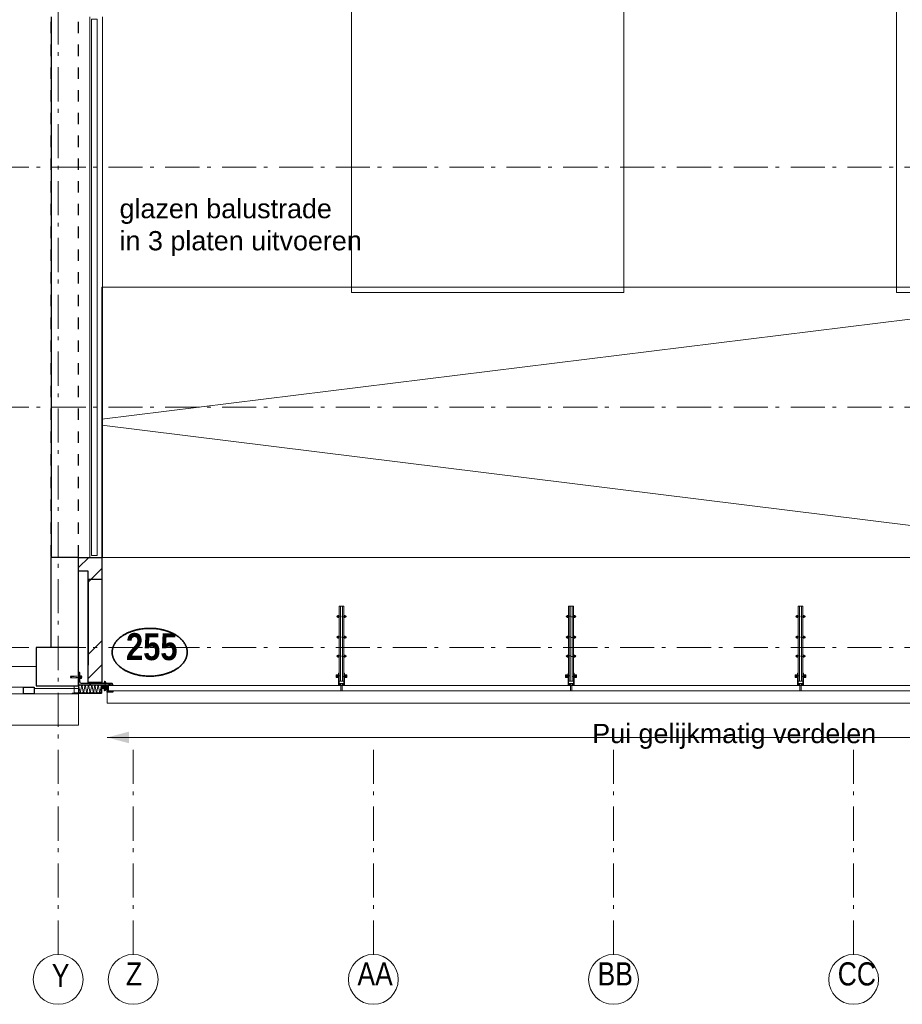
# Model space of a CAD drawing. Header units: millimetres. Extents: x 274611 to 749520, y 175257 to 298905.
# Tile 212 of 251: x 707774 to 714243, y 220664 to 227878. Entities that reach past the tile are written whole.
import ezdxf
from ezdxf.enums import TextEntityAlignment as Align

# ---------------------------------------------------------------- set-up
doc = ezdxf.new("R2010")
doc.units = ezdxf.units.MM
doc.header["$LTSCALE"] = 400
for name, pattern in [('STYLE_01', [0.416641, 0.208282, -0.208359]), ('STYLE_02', [0.694427, 0.486069, -0.208359]), ('STYLE_06', [1.041641, 0.625, -0.208282, 0.069427, -0.138931]), ('STYLE_21', [0.138889, 0.069444, -0.069444])]:
    doc.linetypes.add(name, pattern=pattern)
for name, color, linetype, lineweight in [('Buitenkozijnen', 140, 'Continuous', 15), ('Detailaanduiding', 5, 'Continuous', 70), ('leuning', 43, 'Continuous', 5), ('mat-baksteen', 5, 'Continuous', 25), ('mat-beton (ihwg)', 5, 'Continuous', 25), ('mat-glas-vert', 5, 'Continuous', 15), ('mat-naaldhout', 140, 'Continuous', 15), ('mat-staal', 5, 'Continuous', 25), ('mat-staal_zink', 140, 'Continuous', 15), ('None', 7, 'Continuous', 9), ('Sloopwerk', 92, 'Continuous', 25), ('Tekst', 140, 'Continuous', 15)]:
    doc.layers.add(name, color=color, linetype=linetype, lineweight=lineweight)
doc.layers.add('inlay', color=6, linetype='Continuous')
doc.styles.add('Arial', font='arial.ttf', dxfattribs={"height": 211.666667})
doc.styles.add('Arial Narrow', font='ARIALN.TTF', dxfattribs={"height": 222.25})
doc.styles.add('Arial Narrow (bold)', font='ARIALNB.TTF', dxfattribs={"height": 172.861111})
doc.styles.get("Standard").update_dxf_attribs({"font": 'arial.ttf'})

# ---------------------------------------------------------------- blocks, each defined once
blk = doc.blocks.new('*U1727')
at = {"layer": 'None', "color": 43, "linetype": 'Continuous', "lineweight": 9}
for p, q in [((25680.9, 2244.8), (25935.9, 2244.8)), ((25935.9, 2244.8), (25935.9, 1044.8)), ((25935.9, 1044.8), (25680.9, 1044.8))]:
    blk.add_line(p, q, dxfattribs=at)
at = {"layer": 'None', "color": 43, "linetype": 'STYLE_01', "lineweight": 9}
blk.add_line((25680.9, 2244.8), (25680.9, 1044.8), dxfattribs=at)
blk = doc.blocks.new('*U1728')
at = {"layer": 'None', "color": 43, "linetype": 'Continuous', "lineweight": 9}
for p, q in [((25910.9, 2244.8), (26165.9, 2244.8)), ((26165.9, 2244.8), (26165.9, 1044.8)), ((26165.9, 1044.8), (25910.9, 1044.8))]:
    blk.add_line(p, q, dxfattribs=at)
at = {"layer": 'None', "color": 43, "linetype": 'STYLE_01', "lineweight": 9}
blk.add_line((25910.9, 2244.8), (25910.9, 1044.8), dxfattribs=at)
blk = doc.blocks.new('*U1729')
at = {"layer": 'None', "color": 43, "linetype": 'Continuous', "lineweight": 9}
for p, q in [((26140.9, 2244.8), (26395.9, 2244.8)), ((26395.9, 2244.8), (26395.9, 1044.8)), ((26395.9, 1044.8), (26140.9, 1044.8))]:
    blk.add_line(p, q, dxfattribs=at)
at = {"layer": 'None', "color": 43, "linetype": 'STYLE_01', "lineweight": 9}
blk.add_line((26140.9, 2244.8), (26140.9, 1044.8), dxfattribs=at)
blk = doc.blocks.new('*U1730')
at = {"layer": 'None', "color": 43, "linetype": 'Continuous', "lineweight": 9}
for p, q in [((26370.9, 2244.8), (26625.9, 2244.8)), ((26625.9, 2244.8), (26625.9, 1044.8)), ((26625.9, 1044.8), (26370.9, 1044.8))]:
    blk.add_line(p, q, dxfattribs=at)
at = {"layer": 'None', "color": 43, "linetype": 'STYLE_01', "lineweight": 9}
blk.add_line((26370.9, 2244.8), (26370.9, 1044.8), dxfattribs=at)
blk = doc.blocks.new('*U1731')
at = {"layer": 'None', "color": 43, "linetype": 'Continuous', "lineweight": 9}
for p, q in [((26600.9, 2244.8), (26855.9, 2244.8)), ((26855.9, 2244.8), (26855.9, 1044.8)), ((26855.9, 1044.8), (26600.9, 1044.8))]:
    blk.add_line(p, q, dxfattribs=at)
at = {"layer": 'None', "color": 43, "linetype": 'STYLE_01', "lineweight": 9}
blk.add_line((26600.9, 2244.8), (26600.9, 1044.8), dxfattribs=at)
blk = doc.blocks.new('*U1732')
at = {"layer": 'None', "color": 8, "linetype": 'Continuous', "lineweight": 5}
for p, q in [((28385.9, 2244.8), (28640.9, 2244.8)), ((28640.9, 2244.8), (28640.9, 1044.8)), ((28640.9, 1044.8), (28385.9, 1044.8))]:
    blk.add_line(p, q, dxfattribs=at)
at = {"layer": 'None', "color": 8, "linetype": 'STYLE_01', "lineweight": 5}
blk.add_line((28385.9, 2244.8), (28385.9, 1044.8), dxfattribs=at)
blk = doc.blocks.new('*U1733')
at = {"layer": 'None', "color": 8, "linetype": 'Continuous', "lineweight": 5}
for p, q in [((28615.9, 2244.8), (28870.9, 2244.8)), ((28870.9, 2244.8), (28870.9, 1044.8)), ((28870.9, 1044.8), (28615.9, 1044.8))]:
    blk.add_line(p, q, dxfattribs=at)
at = {"layer": 'None', "color": 8, "linetype": 'STYLE_01', "lineweight": 5}
blk.add_line((28615.9, 2244.8), (28615.9, 1044.8), dxfattribs=at)
blk = doc.blocks.new('*U1734')
at = {"layer": 'None', "color": 8, "linetype": 'Continuous', "lineweight": 5}
for p, q in [((28845.9, 2244.8), (29100.9, 2244.8)), ((29100.9, 2244.8), (29100.9, 1044.8)), ((29100.9, 1044.8), (28845.9, 1044.8))]:
    blk.add_line(p, q, dxfattribs=at)
at = {"layer": 'None', "color": 8, "linetype": 'STYLE_01', "lineweight": 5}
blk.add_line((28845.9, 2244.8), (28845.9, 1044.8), dxfattribs=at)
blk = doc.blocks.new('*U1735')
at = {"layer": 'None', "color": 8, "linetype": 'Continuous', "lineweight": 5}
for p, q in [((29075.9, 2244.8), (29330.9, 2244.8)), ((29330.9, 2244.8), (29330.9, 1044.8)), ((29330.9, 1044.8), (29075.9, 1044.8))]:
    blk.add_line(p, q, dxfattribs=at)
at = {"layer": 'None', "color": 8, "linetype": 'STYLE_01', "lineweight": 5}
blk.add_line((29075.9, 2244.8), (29075.9, 1044.8), dxfattribs=at)
blk = doc.blocks.new('*U1736')
at = {"layer": 'None', "color": 8, "linetype": 'Continuous', "lineweight": 5}
for p, q in [((29305.9, 2244.8), (29560.9, 2244.8)), ((29560.9, 2244.8), (29560.9, 1044.8)), ((29560.9, 1044.8), (29305.9, 1044.8))]:
    blk.add_line(p, q, dxfattribs=at)
at = {"layer": 'None', "color": 8, "linetype": 'STYLE_01', "lineweight": 5}
blk.add_line((29305.9, 2244.8), (29305.9, 1044.8), dxfattribs=at)
blk = doc.blocks.new('*U1737')
at = {"layer": 'None', "color": 8, "linetype": 'Continuous', "lineweight": 5}
for p, q in [((29535.9, 2244.8), (29790.9, 2244.8)), ((29790.9, 2244.8), (29790.9, 1044.8)), ((29790.9, 1044.8), (29535.9, 1044.8))]:
    blk.add_line(p, q, dxfattribs=at)
at = {"layer": 'None', "color": 8, "linetype": 'STYLE_01', "lineweight": 5}
blk.add_line((29535.9, 2244.8), (29535.9, 1044.8), dxfattribs=at)
blk = doc.blocks.new('*U1738')
at = {"layer": 'None', "color": 8, "linetype": 'Continuous', "lineweight": 5}
for p, q in [((29765.9, 2244.8), (30020.9, 2244.8)), ((30020.9, 2244.8), (30020.9, 1044.8)), ((30020.9, 1044.8), (29765.9, 1044.8))]:
    blk.add_line(p, q, dxfattribs=at)
at = {"layer": 'None', "color": 8, "linetype": 'STYLE_01', "lineweight": 5}
blk.add_line((29765.9, 2244.8), (29765.9, 1044.8), dxfattribs=at)
blk = doc.blocks.new('*U1739')
at = {"layer": 'None', "color": 8, "linetype": 'Continuous', "lineweight": 5}
for p, q in [((29995.9, 2244.8), (30250.9, 2244.8)), ((30250.9, 2244.8), (30250.9, 1044.8)), ((30250.9, 1044.8), (29995.9, 1044.8))]:
    blk.add_line(p, q, dxfattribs=at)
at = {"layer": 'None', "color": 8, "linetype": 'STYLE_01', "lineweight": 5}
blk.add_line((29995.9, 2244.8), (29995.9, 1044.8), dxfattribs=at)
blk = doc.blocks.new('*U1740')
at = {"layer": 'None', "color": 8, "linetype": 'Continuous', "lineweight": 5}
for p, q in [((30225.9, 2244.8), (30480.9, 2244.8)), ((30480.9, 2244.8), (30480.9, 1044.8)), ((30480.9, 1044.8), (30225.9, 1044.8))]:
    blk.add_line(p, q, dxfattribs=at)
at = {"layer": 'None', "color": 8, "linetype": 'STYLE_01', "lineweight": 5}
blk.add_line((30225.9, 2244.8), (30225.9, 1044.8), dxfattribs=at)
blk = doc.blocks.new('*U1741')
at = {"layer": 'None', "color": 8, "linetype": 'Continuous', "lineweight": 5}
for p, q in [((30455.9, 2244.8), (30710.9, 2244.8)), ((30710.9, 2244.8), (30710.9, 1044.8)), ((30710.9, 1044.8), (30455.9, 1044.8))]:
    blk.add_line(p, q, dxfattribs=at)
at = {"layer": 'None', "color": 8, "linetype": 'STYLE_01', "lineweight": 5}
blk.add_line((30455.9, 2244.8), (30455.9, 1044.8), dxfattribs=at)
blk = doc.blocks.new('*U1742')
at = {"layer": 'None', "color": 8, "linetype": 'Continuous', "lineweight": 5}
for p, q in [((30685.9, 2244.8), (30940.9, 2244.8)), ((30940.9, 2244.8), (30940.9, 1044.8)), ((30940.9, 1044.8), (30685.9, 1044.8))]:
    blk.add_line(p, q, dxfattribs=at)
at = {"layer": 'None', "color": 8, "linetype": 'STYLE_01', "lineweight": 5}
blk.add_line((30685.9, 2244.8), (30685.9, 1044.8), dxfattribs=at)
blk = doc.blocks.new('*U1743')
at = {"layer": 'None', "color": 8, "linetype": 'Continuous', "lineweight": 5}
for p, q in [((30915.9, 2244.8), (31170.9, 2244.8)), ((31170.9, 2244.8), (31170.9, 1044.8)), ((31170.9, 1044.8), (30915.9, 1044.8))]:
    blk.add_line(p, q, dxfattribs=at)
at = {"layer": 'None', "color": 8, "linetype": 'STYLE_01', "lineweight": 5}
blk.add_line((30915.9, 2244.8), (30915.9, 1044.8), dxfattribs=at)
blk = doc.blocks.new('*U1744')
at = {"layer": 'None', "color": 8, "linetype": 'Continuous', "lineweight": 5}
for p, q in [((31145.9, 2244.8), (31400.9, 2244.8)), ((31400.9, 2244.8), (31400.9, 1044.8)), ((31400.9, 1044.8), (31145.9, 1044.8))]:
    blk.add_line(p, q, dxfattribs=at)
at = {"layer": 'None', "color": 8, "linetype": 'STYLE_01', "lineweight": 5}
blk.add_line((31145.9, 2244.8), (31145.9, 1044.8), dxfattribs=at)
blk = doc.blocks.new('*U1745')
at = {"layer": 'None', "color": 8, "linetype": 'Continuous', "lineweight": 5}
for p, q in [((31375.9, 2244.8), (31630.9, 2244.8)), ((31630.9, 2244.8), (31630.9, 1044.8)), ((31630.9, 1044.8), (31375.9, 1044.8))]:
    blk.add_line(p, q, dxfattribs=at)
at = {"layer": 'None', "color": 8, "linetype": 'STYLE_01', "lineweight": 5}
blk.add_line((31375.9, 2244.8), (31375.9, 1044.8), dxfattribs=at)
blk = doc.blocks.new('*U1746')
at = {"layer": 'None', "color": 8, "linetype": 'Continuous', "lineweight": 5}
for p, q in [((31605.9, 2244.8), (31860.9, 2244.8)), ((31860.9, 2244.8), (31860.9, 1044.8)), ((31860.9, 1044.8), (31605.9, 1044.8))]:
    blk.add_line(p, q, dxfattribs=at)
at = {"layer": 'None', "color": 8, "linetype": 'STYLE_01', "lineweight": 5}
blk.add_line((31605.9, 2244.8), (31605.9, 1044.8), dxfattribs=at)
blk = doc.blocks.new('*X1747')
at = {"layer": 'None', "lineweight": 9}
blk.add_line((29075.7, 615), (29175.7, 715), dxfattribs=at)
blk = doc.blocks.new('*U1748')
at = {"layer": 'leuning', "color": 140, "lineweight": 15}
for p, q in [((25185.9, 2675), (25185.9, 2258.3)), ((25185.9, 2675), (25225.9, 2675)), ((25225.9, 2675), (25225.9, 2298.3)), ((31860.9, 2258.3), (25185.9, 2258.3)), ((31860.9, 2298.3), (25225.9, 2298.3)), ((31860.9, 2298.3), (31860.9, 2258.3)), ((25185.9, 1031.3), (25185.9, 615)), ((25185.9, 1031.3), (31860.9, 1031.3)), ((31860.9, 991.3), (31860.9, 1031.3)), ((25225.9, 991.3), (25225.9, 615)), ((25225.9, 991.3), (31860.9, 991.3)), ((25185.9, 615), (25225.9, 615))]:
    blk.add_line(p, q, dxfattribs=at)
at = {"layer": 'mat-baksteen', "lineweight": 25}
for p, q in [((29021.1, 715), (29021.1, 615)), ((29291.1, 715), (29021.1, 715)), ((29191.1, 615), (29021.1, 615))]:
    blk.add_line(p, q, dxfattribs=at)
at = {"layer": 'None', "color": 8, "linetype": 'STYLE_01', "lineweight": 5}
for p, q in [((25090.9, 2700), (25090.9, 590)), ((25767.4, 2249.8), (25767.4, 1039.8)), ((25847.4, 2249.8), (25847.4, 1039.8)), ((26457.4, 2249.8), (26457.4, 1039.8)), ((26537.4, 2249.8), (26537.4, 1039.8)), ((28473.4, 2249.8), (28473.4, 1039.8)), ((28553.4, 2249.8), (28553.4, 1039.8)), ((29162.4, 2249.8), (29162.4, 1039.8)), ((29242.4, 2249.8), (29242.4, 1039.8)), ((30082.4, 2249.8), (30082.4, 1039.8)), ((30162.4, 2249.8), (30162.4, 1039.8)), ((30773.4, 2249.8), (30773.4, 1039.8)), ((30853.4, 2249.8), (30853.4, 1039.8))]:
    blk.add_line(p, q, dxfattribs=at)
at = {"layer": 'None', "color": 43, "lineweight": 9}
for p, q in [((25172.9, 2700), (25172.9, 590)), ((25265.9, 2700), (25265.9, 590)), ((25184.9, 2296.8), (31860.9, 2296.8)), ((25184.9, 2286.8), (25184.9, 2296.8)), ((25184.9, 2286.8), (31860.9, 2286.8)), ((25184.9, 2269.8), (31860.9, 2269.8)), ((25184.9, 2249.8), (25184.9, 2269.8)), ((25184.9, 2249.8), (31860.9, 2249.8)), ((31860.9, 2286.8), (31860.9, 2296.8)), ((31860.9, 2249.8), (31860.9, 2269.8)), ((25184.9, 1039.8), (25184.9, 1019.8)), ((31860.9, 1039.8), (25184.9, 1039.8)), ((31860.9, 1019.8), (25184.9, 1019.8)), ((31860.9, 1039.8), (31860.9, 1019.8)), ((25184.9, 1002.8), (25184.9, 992.8)), ((31860.9, 1002.8), (25184.9, 1002.8)), ((31860.9, 992.8), (25184.9, 992.8)), ((31860.9, 1002.8), (31860.9, 992.8))]:
    blk.add_line(p, q, dxfattribs=at)
at = {"layer": 'None', "color": 8, "linetype": 'Continuous', "lineweight": 5}
for p, q in [((29291.1, 2700), (29291.1, 2298.3)), ((26855.9, 1644.8), (25705.9, 1644.8)), ((31860.9, 1644.8), (28410.9, 1644.8)), ((29291.1, 991.3), (29291.1, 715))]:
    blk.add_line(p, q, dxfattribs=at)
at = {"layer": 'None', "linetype": 'STYLE_06', "lineweight": 9}
for p, q in [((26498.4, 2244.8), (25807.4, 1041.8)), ((26498.4, 1041.8), (25807.4, 2244.8)), ((29202.4, 2244.8), (30122.4, 1044.8)), ((29202.4, 1044.8), (30122.4, 2244.8))]:
    blk.add_line(p, q, dxfattribs=at)
at = {"layer": 'None', "color": 43, "linetype": 'STYLE_01', "lineweight": 9}
for p, q in [((26830.9, 2244.8), (26830.9, 1044.8)), ((23301.1, 390), (21471.1, 390))]:
    blk.add_line(p, q, dxfattribs=at)
at = {"layer": 'None', "color": 43, "linetype": 'Continuous', "lineweight": 9}
for p, q in [((28410.9, 2244.8), (26830.9, 1044.8)), ((26830.9, 2244.8), (28410.9, 1044.8)), ((21471.1, 308), (23301.1, 308)), ((21471.1, 215), (23301.1, 215)), ((21383.1, -120), (21383.1, -4080)), ((21476.1, -120), (21476.1, -4080))]:
    blk.add_line(p, q, dxfattribs=at)
at = {"layer": 'None', "lineweight": 9}
for p, q in [((27085.9, 2298.3), (27085.9, 2258.3)), ((27085.9, 1031.3), (27085.9, 991.3))]:
    blk.add_line(p, q, dxfattribs=at)
at = {"layer": 'None', "color": 140, "linetype": 'Continuous', "lineweight": 15}
for p, q in [((21486.7, 295), (23286.7, 295)), ((21486.7, 255), (21486.7, 295)), ((23286.7, 255), (23286.7, 295)), ((21486.7, 255), (23286.7, 255)), ((21436.1, -135.7), (21396.1, -135.7)), ((21396.1, -4065.7), (21396.1, -135.7)), ((21436.1, -4065.7), (21436.1, -135.7)), ((21436.1, -4065.7), (21396.1, -4065.7))]:
    blk.add_line(p, q, dxfattribs=at)
at = {"layer": 'None', "color": 92, "linetype": 'STYLE_01', "lineweight": 25}
for p, q in [((21101.1, -4240), (21101.1, -110)), ((21301.1, -4240), (21301.1, -110))]:
    blk.add_line(p, q, dxfattribs=at)
at = {"layer": 'None', "color": 43, "linetype": 'Continuous', "lineweight": 9}
for points in [[(25184.9, 2244.8), (25439.9, 2244.8), (25439.9, 1044.8), (25184.9, 1044.8)], [(25450.9, 2244.8), (25705.9, 2244.8), (25705.9, 1044.8), (25450.9, 1044.8)], [(26855.9, 2244.8), (28145.9, 2244.8), (28145.9, 1044.8), (26855.9, 1044.8)], [(26860.9, 2239.8), (28140.9, 2239.8), (28140.9, 1049.8), (26860.9, 1049.8)], [(28155.9, 2244.8), (28410.9, 2244.8), (28410.9, 1044.8), (28155.9, 1044.8)]]:
    blk.add_lwpolyline(points, close=True, dxfattribs=at)
at = {"layer": 'None', "color": 8, "lineweight": 5}
for points in [[(25705.9, 1644.8), (25864.7, 1687.4), (25864.7, 1602.3)], [(28410.9, 1644.8), (28569.7, 1687.4), (28569.7, 1602.3)]]:
    blk.add_solid(points, dxfattribs=at)
at = {"layer": 'mat-baksteen'}
blk.add_blockref('*X1747', (0, 0), dxfattribs=at)
at = {"layer": 'None', "color": 7}
for name in ['*U1727', '*U1728', '*U1729', '*U1730', '*U1731', '*U1732', '*U1733', '*U1734', '*U1735', '*U1736', '*U1737', '*U1738', '*U1739', '*U1740', '*U1741', '*U1742', '*U1743', '*U1744', '*U1745', '*U1746']:
    blk.add_blockref(name, (0, 0), dxfattribs=at)
blk = doc.blocks.new('*U1831')
at = {"layer": 'None', "color": 8, "linetype": 'Continuous', "lineweight": 5}
for points in [[(23301.1, 220), (25297.7, 220), (25297.7, -2140), (23301.1, -2140)], [(27294.4, 220), (29291.1, 220), (29291.1, -2140), (27294.4, -2140)], [(29291.1, -4080), (29291.1, -2100), (21471.1, -2100), (21471.1, -4080)]]:
    blk.add_lwpolyline(points, close=True, dxfattribs=at)
blk.add_lwpolyline([(29291.1, -2100), (21471.1, -3067.7), (21471.1, -3112.3), (29291.1, -4080)], dxfattribs=at)
blk = doc.blocks.new('Gevelpui best 1410 (2D)')
at = {"layer": 'Buitenkozijnen', "lineweight": 15}
for p, q in [((-260, 0), (-260, -1410)), ((-260, 0), (-210, 0)), ((-210, 0), (-210, -1410)), ((-260, -1410), (-210, -1410))]:
    blk.add_line(p, q, dxfattribs=at)
at = {"layer": 'Buitenkozijnen', "color": 92, "lineweight": 25}
for points in [[(-260, 0), (-210, 0), (-210, -80), (-260, -80)], [(-260, -1330), (-210, -1330), (-210, -1410), (-260, -1410)]]:
    blk.add_lwpolyline(points, close=True, dxfattribs=at)
at = {"layer": 'None', "color": 43, "linetype": 'Continuous', "lineweight": 9}
blk.add_line((-410, 15), (-410, -1425), dxfattribs=at)
blk = doc.blocks.new('*X2475')
at = {"layer": 'None', "lineweight": 9}
for p, q in [((21371.1, -4261.2), (21392.2, -4240)), ((21371.1, -4791.9), (21471.1, -4691.9)), ((21469.3, -4870), (21471.1, -4868.3))]:
    blk.add_line(p, q, dxfattribs=at)
blk = doc.blocks.new('*X2560')
at = {"layer": 'None', "lineweight": 9}
for p, q in [((21301.1, -4154.8), (21375.8, -4080)), ((21371.1, -4261.2), (21471.1, -4161.2)), ((21371.1, -4791.9), (21471.1, -4691.9)), ((21371.1, -4968.3), (21471.1, -4868.3))]:
    blk.add_line(p, q, dxfattribs=at)
blk = doc.blocks.new('*U2561')
at = {"layer": 'None', "color": 8, "lineweight": 5}
for p, q in [((21475.1, -5014), (21515.1, -5036.5)), ((21515.1, -5014), (21475.1, -5036.5))]:
    blk.add_line(p, q, dxfattribs=at)
blk.add_lwpolyline([(21475.1, -5014), (21515.1, -5014), (21515.1, -5036.5), (21475.1, -5036.5)], close=True, dxfattribs=at)
blk = doc.blocks.new('*X2562')
at = {"layer": 'None', "lineweight": 25}
for p, q in [((-15.6, 125.8), (-5.6, 135.8)), ((46.9, -94.5), (56.9, -84.5))]:
    blk.add_line(p, q, dxfattribs=at)
at = {"layer": 'None', "lineweight": 9}
blk.add_line((-15.6, -15.6), (-5.6, -5.6), dxfattribs=at)
blk = doc.blocks.new('*U2563')
at = {"layer": 'None', "color": 92, "linetype": 'Continuous', "lineweight": 25, "flags": 128}
blk.add_lwpolyline([(-15.6, -94.5), (-15.6, 155.5), (-13.1, 155.5, -0.414214), (-5.6, 148), (-5.6, -69.5, 0.414214), (9.4, -84.5), (66.9, -84.5, -0.414214), (74.4, -92), (74.4, -94.5)], format="xyb", close=True, dxfattribs=at)
at = {"layer": 'None', "color": 92}
blk.add_blockref('*X2562', (0, 0), dxfattribs=at)
blk = doc.blocks.new('*X2564')
at = {"layer": 'None', "lineweight": 9}
blk.add_line((21520.8, -5066.5), (21525.3, -5062), dxfattribs=at)
blk = doc.blocks.new('ba-bout glaszwaard')
at = {"layer": 'None', "color": 8, "lineweight": 5}
for p, q in [((-11.5, 5), (-9.5, 5)), ((47.5, 5), (45.5, 5)), ((-11.5, -5), (-9.5, -5)), ((47.5, -5), (45.5, -5))]:
    blk.add_line(p, q, dxfattribs=at)
at = {"layer": 'None', "color": 8, "linetype": 'Continuous', "lineweight": 5}
for p, q in [((-2.5, 3), (-8.5, 3)), ((38.5, 3), (44.5, 3)), ((-2.5, -3), (-8.5, -3)), ((38.5, -3), (44.5, -3))]:
    blk.add_line(p, q, dxfattribs=at)
at = {"layer": 'None', "color": 8, "linetype": 'STYLE_21', "lineweight": 5}
blk.add_lwpolyline([(-11.5, 2.5), (47.5, 2.5), (47.5, -2.5), (-11.5, -2.5)], close=True, dxfattribs=at)
at = {"layer": 'None', "color": 8, "linetype": 'Continuous', "lineweight": 5, "flags": 128}
for points in [[(-1.5, 6, 0.414214), (-2.5, 7), (-8.5, 7, 0.414214), (-9.5, 6), (-9.5, -6, 0.414214), (-8.5, -7), (-2.5, -7, 0.414214), (-1.5, -6)], [(37.5, 6, -0.414214), (38.5, 7), (44.5, 7, -0.414214), (45.5, 6), (45.5, -6, -0.414214), (44.5, -7), (38.5, -7, -0.414214), (37.5, -6)]]:
    blk.add_lwpolyline(points, format="xyb", close=True, dxfattribs=at)
at = {"layer": 'None', "color": 8, "linetype": 'Continuous', "lineweight": 5}
for points in [[(-1.5, 9), (-0.5, 9), (-0.5, -9), (-1.5, -9)], [(36.5, 9), (37.5, 9), (37.5, -9), (36.5, -9)]]:
    blk.add_lwpolyline(points, close=True, dxfattribs=at)
at = {"layer": 'None', "color": 8, "lineweight": 5}
for centre, start, end in [((-11.5, 0), 90, 270), ((47.5, 0), 270, 90)]:
    blk.add_arc(centre, 5, start, end, dxfattribs=at)
at = {"layer": 'None', "color": 8, "linetype": 'Continuous', "lineweight": 5}
for centre, start, end in [((-8.5, 4), 180, 270), ((-8.5, 2), 90, 180), ((-2.5, 4), 270, 0), ((-2.5, 2), 0, 90), ((38.5, 4), 180, 270), ((38.5, 2), 90, 180), ((44.5, 4), 270, 0), ((44.5, 2), 0, 90), ((-8.5, -2), 180, 270), ((-8.5, -4), 90, 180), ((-2.5, -4), 0, 90), ((38.5, -4), 90, 180), ((44.5, -2), 270, 0), ((44.5, -4), 0, 90)]:
    blk.add_arc(centre, 1, start, end, dxfattribs=at)
blk = doc.blocks.new('*U2565')
at = {"layer": 'None', "color": 8, "linetype": 'Continuous', "lineweight": 5, "flags": 128}
blk.add_lwpolyline([(0, 0, 0.473285), (9.6, 11.8), (2.4, 48.2, -0.473285), (12, 60, -0.473285), (21.6, 48.2), (14.4, 11.8, 0.473285), (24, 0, 0.473285), (33.6, 11.8), (26.4, 48.2, -0.473285), (36, 60, -0.473285), (45.6, 48.2), (38.4, 11.8, 0.473285), (48, 0, 0.473285), (57.6, 11.8), (50.4, 48.2, -0.473285), (60, 60, -0.473285), (69.6, 48.2), (62.4, 11.8, 0.473285), (72, 0, 0.473285), (81.6, 11.8), (74.4, 48.2, -0.473285), (84, 60, -0.473285), (93.6, 48.2), (86.4, 11.8, 0.473285), (96, 0, 0.473285), (105.6, 11.8), (98.4, 48.2, -0.473285), (108, 60, -0.473285), (117.6, 48.2), (110.4, 11.8, 0.473285), (120, 0, 0.473285), (129.6, 11.8), (122.4, 48.2, -0.473285), (132, 60, -0.473285), (141.6, 48.2), (134.4, 11.8, 0.473285), (144, 0, 0.473285), (153.6, 11.8), (146.4, 48.2, -0.473285), (156, 60, -0.473285), (165.6, 48.2), (158.4, 11.8, 0.473285), (168, 0, 0.473285)], format="xyb", dxfattribs=at)
blk = doc.blocks.new('*U2566')
at = {"layer": 'None', "color": 8, "linetype": 'Continuous', "lineweight": 5, "flags": 128}
blk.add_lwpolyline([(0, 0, 0.464172), (2.8, 3.3), (0.6, 16.7, -0.464172), (3.4, 20, -0.464172), (6.2, 16.7), (3.9, 3.3, 0.464172), (6.8, 0, 0.464172), (9.6, 3.3), (7.3, 16.7, -0.464172), (10.1, 20, -0.464172), (13, 16.7), (10.7, 3.3, 0.464172), (13.5, 0, 0.464172), (16.3, 3.3), (14.1, 16.7, -0.464172), (16.9, 20, -0.464172), (19.7, 16.7), (17.5, 3.3, 0.464172), (20.3, 0, 0.464172), (23.1, 3.3), (20.9, 16.7, -0.464172), (23.7, 20, -0.464172), (26.5, 16.7), (24.2, 3.3, 0.464172), (27.1, 0, 0.464172), (29.9, 3.3), (27.6, 16.7, -0.464172), (30.4, 20, -0.464172), (33.3, 16.7), (31, 3.3, 0.464172), (33.8, 0, 0.464172), (36.6, 3.3), (34.4, 16.7, -0.464172), (37.2, 20, -0.464172), (40, 16.7), (37.8, 3.3, 0.464172), (40.6, 0, 0.464172), (43.4, 3.3), (41.1, 16.7, -0.464172), (44, 20, -0.464172), (46.8, 16.7), (44.5, 3.3, 0.464172), (47.3, 0, 0.464172)], format="xyb", dxfattribs=at)
blk = doc.blocks.new('*U2567')
at = {"layer": 'None', "color": 8, "linetype": 'Continuous', "lineweight": 5}
for p, q in [((21312.6, -4951.9), (21321.6, -4951.9)), ((21312.6, -4961.7), (21321.6, -4961.7))]:
    blk.add_line(p, q, dxfattribs=at)
at = {"layer": 'None', "color": 8, "linetype": 'Continuous', "lineweight": 5, "flags": 128}
blk.add_lwpolyline([(21312.6, -4964.7, 0.414214), (21314.1, -4966.2), (21320.1, -4966.2, 0.414214), (21321.6, -4964.7), (21321.6, -4948.9, 0.414214), (21320.1, -4947.4), (21314.1, -4947.4, 0.414214), (21312.6, -4948.9)], format="xyb", close=True, dxfattribs=at)
at = {"layer": 'None', "color": 8, "linetype": 'Continuous', "lineweight": 5}
for centre, start, end in [((21314.1, -4950.4), 180, 270), ((21314.1, -4953.4), 90, 180), ((21314.1, -4960.2), 180, 270), ((21314.1, -4963.2), 90, 180), ((21320.1, -4950.4), 270, 0), ((21320.1, -4953.4), 0, 90), ((21320.1, -4960.2), 270, 0), ((21320.1, -4963.2), 0, 90)]:
    blk.add_arc(centre, 1.5, start, end, dxfattribs=at)
blk = doc.blocks.new('*U2568')
at = {"layer": 'None', "color": 8, "linetype": 'STYLE_21', "lineweight": 5, "flags": 128}
for points in [[(21321.6, -4953.1), (21307.3, -4953.1)], [(21307.3, -4960.6), (21321.6, -4960.6), (21321.6, -4953.1)]]:
    blk.add_lwpolyline(points, dxfattribs=at)
at = {"layer": 'None', "color": 8, "linetype": 'Continuous', "lineweight": 5}
for points in [[(21311.1, -4945.6), (21312.6, -4945.6), (21312.6, -4968.1), (21311.1, -4968.1)], [(21321.6, -4953.1), (21325.3, -4953.1), (21325.3, -4960.6), (21321.6, -4960.6)]]:
    blk.add_lwpolyline(points, close=True, dxfattribs=at)
at = {"layer": 'None', "color": 7}
blk.add_blockref('*U2567', (0, 0), dxfattribs=at)
blk = doc.blocks.new('*U2569')
at = {"layer": 'None', "color": 8, "linetype": 'STYLE_02', "lineweight": 5}
for p, q in [((21240.7, -4951.1), (21290.7, -4951.1)), ((21240.7, -4962.6), (21290.7, -4962.6))]:
    blk.add_line(p, q, dxfattribs=at)
at = {"layer": 'None', "color": 8, "linetype": 'STYLE_21', "lineweight": 5, "flags": 128}
for points in [[(21240.7, -4953.1), (21307.3, -4953.1)], [(21307.3, -4960.6), (21240.7, -4960.6), (21240.7, -4953.1)]]:
    blk.add_lwpolyline(points, dxfattribs=at)
at = {"layer": 'None', "color": 7}
blk.add_blockref('*U2568', (0, 0), dxfattribs=at)
blk = doc.blocks.new('*U2570')
at = {"layer": 'mat-staal_zink', "lineweight": 15, "flags": 128}
blk.add_lwpolyline([(21515.1, -5036.5), (21473.1, -5036.5, 0.414214), (21471.1, -5038.5), (21471.1, -5072.3, -0.414214), (21467.1, -5076.3), (21253.1, -5076.3), (21253.1, -5074.3), (21467.1, -5074.3, 0.414214), (21469.1, -5072.3), (21469.1, -5038.5, -0.414214), (21473.1, -5034.5), (21515.1, -5034.5)], format="xyb", close=True, dxfattribs=at)
blk = doc.blocks.new('Detail')
at = {"layer": 'Detailaanduiding', "color": 1, "linetype": 'Continuous', "lineweight": 35}
blk.add_open_spline([(-134.1, 153.9), (-70.3, 177.4), (77, 177.4), (140.9, 153.9), (204.7, 130.5), (241.5, 89.9), (278.4, 49.3), (278.4, 2.4), (278.4, -44.5), (241.5, -85.1), (204.7, -125.7), (140.9, -149.2), (77, -172.6), (-70.3, -172.6), (-134.1, -149.2), (-198, -125.7), (-234.8, -85.1), (-271.6, -44.5), (-271.6, 2.4), (-271.6, 49.3), (-234.8, 89.9), (-198, 130.5), (-134.1, 153.9)], degree=2, knots=[0, 0, 0, 0.097932, 0.195864, 0.195864, 0.280023, 0.280023, 0.347931, 0.347931, 0.415846, 0.415846, 0.5, 0.5, 0.597932, 0.695864, 0.695864, 0.780023, 0.780023, 0.847931, 0.847931, 0.915846, 0.915846, 1, 1, 1], dxfattribs=at)
at = {"layer": 'Detailaanduiding', "style": 'Arial Narrow (bold)'}
blk.add_attdef('Detail', text='', height=197.6, dxfattribs=at).set_placement((-170.2, 142.2), align=Align.TOP_LEFT)
at = {"layer": 'None', "color": 0, "flags": 1}
blk.add_attdef('Fragment', (-271.6, -528.2), '', height=197.6, dxfattribs=at)
blk = doc.blocks.new('*U152')
at = {"layer": 'None', "color": 8, "lineweight": 5}
for p, q in [((-15.5, -507.1), (-13.5, -507.1)), ((-15.5, -517.1), (-13.5, -517.1)), ((51.5, -507.1), (49.5, -507.1)), ((51.5, -517.1), (49.5, -517.1))]:
    blk.add_line(p, q, dxfattribs=at)
at = {"layer": 'None', "color": 8, "linetype": 'Continuous', "lineweight": 5}
for p, q in [((-6.5, -509.1), (-12.5, -509.1)), ((-6.5, -515.1), (-12.5, -515.1)), ((42.5, -509.1), (48.5, -509.1)), ((42.5, -515.1), (48.5, -515.1))]:
    blk.add_line(p, q, dxfattribs=at)
for points in [[(-22, -503.1), (-4.5, -503.1), (-4.5, -521.1), (-22, -521.1)], [(-5.5, -503.1), (-4.5, -503.1), (-4.5, -521.1), (-5.5, -521.1)], [(40.5, -503.1), (58, -503.1), (58, -521.1), (40.5, -521.1)], [(40.5, -503.1), (41.5, -503.1), (41.5, -521.1), (40.5, -521.1)]]:
    blk.add_lwpolyline(points, close=True, dxfattribs=at)
at = {"layer": 'None', "color": 8, "linetype": 'STYLE_21', "lineweight": 5}
blk.add_lwpolyline([(-15.5, -509.6), (51.5, -509.6), (51.5, -514.6), (-15.5, -514.6)], close=True, dxfattribs=at)
at = {"layer": 'None', "color": 8, "linetype": 'Continuous', "lineweight": 5, "flags": 128}
for points in [[(-5.5, -506.1, 0.414214), (-6.5, -505.1), (-12.5, -505.1, 0.414214), (-13.5, -506.1), (-13.5, -518.1, 0.414214), (-12.5, -519.1), (-6.5, -519.1, 0.414214), (-5.5, -518.1)], [(41.5, -506.1, -0.414214), (42.5, -505.1), (48.5, -505.1, -0.414214), (49.5, -506.1), (49.5, -518.1, -0.414214), (48.5, -519.1), (42.5, -519.1, -0.414214), (41.5, -518.1)]]:
    blk.add_lwpolyline(points, format="xyb", close=True, dxfattribs=at)
at = {"layer": 'None', "color": 8, "lineweight": 5}
for centre, start, end in [((-15.5, -512.1), 90, 270), ((51.5, -512.1), 270, 90)]:
    blk.add_arc(centre, 5, start, end, dxfattribs=at)
at = {"layer": 'None', "color": 8, "linetype": 'Continuous', "lineweight": 5}
for centre, start, end in [((-12.5, -508.1), 180, 270), ((-12.5, -510.1), 90, 180), ((-12.5, -514.1), 180, 270), ((-12.5, -516.1), 90, 180), ((-6.5, -508.1), 270, 0), ((-6.5, -510.1), 0, 90), ((-6.5, -516.1), 0, 90), ((42.5, -508.1), 180, 270), ((42.5, -510.1), 90, 180), ((42.5, -516.1), 90, 180), ((48.5, -508.1), 270, 0), ((48.5, -510.1), 0, 90), ((48.5, -514.1), 270, 0), ((48.5, -516.1), 0, 90)]:
    blk.add_arc(centre, 1, start, end, dxfattribs=at)
blk = doc.blocks.new('*U153')
at = {"layer": 'mat-glas-vert', "lineweight": 15}
blk.add_lwpolyline([(10.5, 0), (25.5, 0), (25.5, -550), (10.5, -550)], close=True, dxfattribs=at)
at = {"layer": 'None', "color": 8, "lineweight": 5}
for points in [[(0, 0), (10, 0), (10, -550), (0, -550)], [(26, 0), (36, 0), (36, -550), (26, -550)], [(-4, -577), (13, -577), (13, -580), (-4, -580)], [(23, -577), (40, -577), (40, -580), (23, -580)], [(18, -619), (13, -620), (13, -580), (18, -581), (23, -580), (23, -620)]]:
    blk.add_lwpolyline(points, close=True, dxfattribs=at)
at = {"layer": 'None', "color": 43, "lineweight": 9}
for points in [[(13, -577), (-4, -577), (-4, -490), (-1, -490), (-1, -574), (13, -574)], [(23, -577), (40, -577), (40, -490), (37, -490), (37, -574), (23, -574)]]:
    blk.add_lwpolyline(points, close=True, dxfattribs=at)
at = {"layer": 'None', "color": 140, "lineweight": 15}
blk.add_lwpolyline([(0, -550), (36, -550), (36, -565), (0, -565)], close=True, dxfattribs=at)
at = {"layer": 'None', "color": 8}
for p in [(0, -75), (0, -226.9), (0, -365.6)]:
    blk.add_blockref('ba-bout glaszwaard', p, dxfattribs=at)
at = {"layer": 'None', "color": 7}
blk.add_blockref('*U152', (0, 0), dxfattribs=at)
blk = doc.blocks.new('glazen vin')
at = {"layer": 'None', "color": 7}
blk.add_blockref('*U153', (0, 0), dxfattribs=at)

msp = doc.modelspace()

# ---------------------------------------------------------------- linework, layer by layer
at = {"layer": 'Buitenkozijnen', "color": 140, "linetype": 'Continuous', "lineweight": 15}
for p, q in [((708426.28989, 223000.78364), (716881.28989, 223000.78364)), ((708426.28989, 222960.78364), (708426.28989, 223000.78364)), ((708426.28989, 222960.78364), (716881.28989, 222960.78364))]:
    msp.add_line(p, q, dxfattribs=at)
at = {"layer": 'Buitenkozijnen', "lineweight": 15}
msp.add_lwpolyline([(708206.28989, 222978.74408), (708206.28989, 222938.70344), (707881.28989, 222938.70344), (707881.28989, 222978.74408)], close=True, dxfattribs=at)
at = {"layer": 'Buitenkozijnen', "color": 43, "linetype": 'Continuous', "lineweight": 9, "flags": 128}
msp.add_lwpolyline([(708206.28989, 222938.70344), (708206.28989, 222708.70344), (686341.28989, 222708.70344), (686341.28989, 222728.74408)], dxfattribs=at)
at = {"layer": 'inlay'}
msp.add_line((708006.28989, 227898.74408), (708006.28989, 223938.74408), dxfattribs=at)
at = {"layer": 'mat-baksteen', "lineweight": 25}
msp.add_lwpolyline([(708276.28989, 223838.74408), (708206.28989, 223838.74408), (708206.28989, 223938.74408), (708376.28989, 223938.74408), (708376.28989, 223022.74408), (708276.28989, 223022.74408)], close=True, dxfattribs=at)
at = {"layer": 'mat-beton (ihwg)', "lineweight": 25}
for p, q in [((708206.28989, 223938.74408), (708006.28989, 223938.74408)), ((708006.28989, 223278.74408), (708006.28989, 223938.74408)), ((708206.28989, 223278.74408), (708206.28989, 223938.74408)), ((708206.28989, 223278.74408), (708006.28989, 223278.74408))]:
    msp.add_line(p, q, dxfattribs=at)
msp.add_lwpolyline([(708206.28989, 222998.74408), (708206.28989, 223278.74408), (707896.28989, 223278.74408), (707896.28989, 222998.74408)], close=True, dxfattribs=at)
at = {"layer": 'mat-naaldhout', "lineweight": 15}
msp.add_lwpolyline([(708173.35747, 222998.74408), (708206.28989, 222998.74408), (708206.28989, 222945.42531), (708173.35747, 222945.42531)], close=True, dxfattribs=at)
at = {"layer": 'mat-staal', "lineweight": 25, "flags": 128}
msp.add_lwpolyline([(708380.28989, 222982.28364), (708420.28989, 222982.28364), (708420.28989, 222961.28364, 0.4142135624), (708424.78989, 222956.78364), (708453.78989, 222956.78364), (708453.78989, 222956.78364, -0.4142135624), (708456.28989, 222954.28364), (708456.28989, 222952.28364), (708416.28989, 222952.28364), (708416.28989, 222973.28364, 0.4142135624), (708411.78989, 222977.78364), (708382.78989, 222977.78364), (708382.78989, 222977.78364, -0.4142135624), (708380.28989, 222980.28364)], format="xyb", close=True, dxfattribs=at)
at = {"layer": 'None', "color": 7, "linetype": 'STYLE_06', "lineweight": 9}
for p, q in [((708056.28989, 221029.70392), (708056.28989, 229628.74408)), ((717424.81, 226798.74408), (707242.28989, 226798.74408)), ((717424.81, 225038.74408), (707242.28989, 225038.74408)), ((717424.81, 223278.74408), (707242.28989, 223278.74408)), ((708606.28989, 221029.70392), (708606.28989, 222529.70392)), ((710366.28989, 221029.70392), (710366.28989, 222529.70392)), ((712126.28989, 221029.70392), (712126.28989, 222529.70392)), ((713886.28989, 221029.70392), (713886.28989, 222529.70392))]:
    msp.add_line(p, q, dxfattribs=at)
at = {"layer": 'None', "color": 43, "linetype": 'Continuous', "lineweight": 9}
for p, q in [((708416.28989, 222952.28364), (708416.28989, 222870.17001)), ((716746.01791, 222870.17001), (708416.28989, 222870.17001)), ((708416.28989, 222619.61018), (716861.28989, 222619.61018))]:
    msp.add_line(p, q, dxfattribs=at)
at = {"layer": 'None', "lineweight": 9}
msp.add_lwpolyline([(708158.28989, 222942.42531), (708206.28989, 222942.42531), (708206.28989, 222938.74408), (708158.28989, 222938.74408)], close=True, dxfattribs=at)
at = {"layer": 'None', "color": 43, "linetype": 'Continuous', "lineweight": 9}
for centre in [(708056.28989, 220847.09751), (708606.28989, 220847.09751), (710366.28989, 220847.09751), (712126.28989, 220847.09751), (713886.28989, 220847.09751)]:
    msp.add_circle(centre, 182.60642, dxfattribs=at)
at = {"layer": 'None', "color": 43, "lineweight": 9}
msp.add_solid([(708416.28989, 222619.61018), (708575.03989, 222662.14711), (708575.03989, 222577.07324)], dxfattribs=at)
at = {"layer": 'Sloopwerk', "lineweight": 25}
for p, q in [((708276.28989, 223778.74408), (708276.28989, 223148.74408)), ((708276.28989, 223778.74408), (708376.28989, 223778.74408)), ((708376.28989, 223778.74408), (708376.28989, 223148.74408))]:
    msp.add_line(p, q, dxfattribs=at)

# ---------------------------------------------------------------- block references
at = {"layer": 'Buitenkozijnen', "color": 7, "rotation": 270}
msp.add_blockref('Gevelpui best 1410 (2D)', (707881.28989, 222728.74408), dxfattribs=at)
at = {"layer": 'Detailaanduiding', "color": 7}
msp.add_blockref('Detail', (708723.93381, 223241.38114), dxfattribs=at).add_auto_attribs({'Detail': '255'})
at = {"layer": 'mat-baksteen'}
msp.add_blockref('*X2560', (686905.23053, 228018.74408), dxfattribs=at)
at = {"layer": 'mat-staal', "xscale": -1, "rotation": 270}
msp.add_blockref('*U2563', (708300.78989, 223020.38364), dxfattribs=at)
at = {"layer": 'mat-staal'}
msp.add_blockref('*X2564', (686905.23053, 228018.74408), dxfattribs=at)
at = {"layer": 'None', "color": 7}
for name, p in [('*U1748', (686905.23053, 228018.74408)), ('*U1831', (686905.23053, 228018.74408)), ('glazen vin', (710115.08989, 223580.78364)), ('glazen vin', (711797.08989, 223580.78364)), ('glazen vin', (713479.08989, 223580.78364)), ('*U2569', (686905.23053, 228018.74408)), ('*U2570', (686905.23053, 228018.74408)), ('*U2561', (686905.23053, 228018.74408))]:
    msp.add_blockref(name, p, dxfattribs=at)
at = {"layer": 'None', "color": 8}
msp.add_blockref('*U2565', (708206.28989, 222944.78364), dxfattribs=at)
at = {"layer": 'None', "color": 8, "rotation": 180}
msp.add_blockref('*U2566', (708420.28989, 223004.78364), dxfattribs=at)
at = {"layer": 'None', "color": 7, "rotation": 90}
msp.add_blockref('ba-bout glaszwaard', (708399.53989, 222978.28364), dxfattribs=at)
at = {"layer": 'Sloopwerk'}
msp.add_blockref('*X2475', (686905.23053, 228018.74408), dxfattribs=at)

# ---------------------------------------------------------------- texts
at = {"layer": 'None', "color": 8, "attachment_point": 1, "style": 'Arial Narrow'}
for s, insert, char_height in [('Y', (708009.71366, 220959.85509), 169.33333), ('Z', (708553.37323, 220971.98084), 169.33333), ('AA', (710249.87323, 220971.98084), 169.333333), ('BB', (712009.87323, 220971.98084), 169.333333), ('CC', (713769.87323, 220971.98084), 169.333333)]:
    msp.add_mtext(s, dxfattribs=dict(at, insert=insert, char_height=char_height))
at = {"layer": 'Tekst', "color": 43, "char_height": 141.1111111, "attachment_point": 1, "style": 'Arial'}
for s, insert in [('glazen balustrade\\Pin 3 platen uitvoeren', (708506.42097, 226564.68428)), ('Pui gelijkmatig verdelen', (711970.05378, 222719.2699))]:
    msp.add_mtext(s, dxfattribs=dict(at, insert=insert))

doc.saveas('drawing.dxf')
